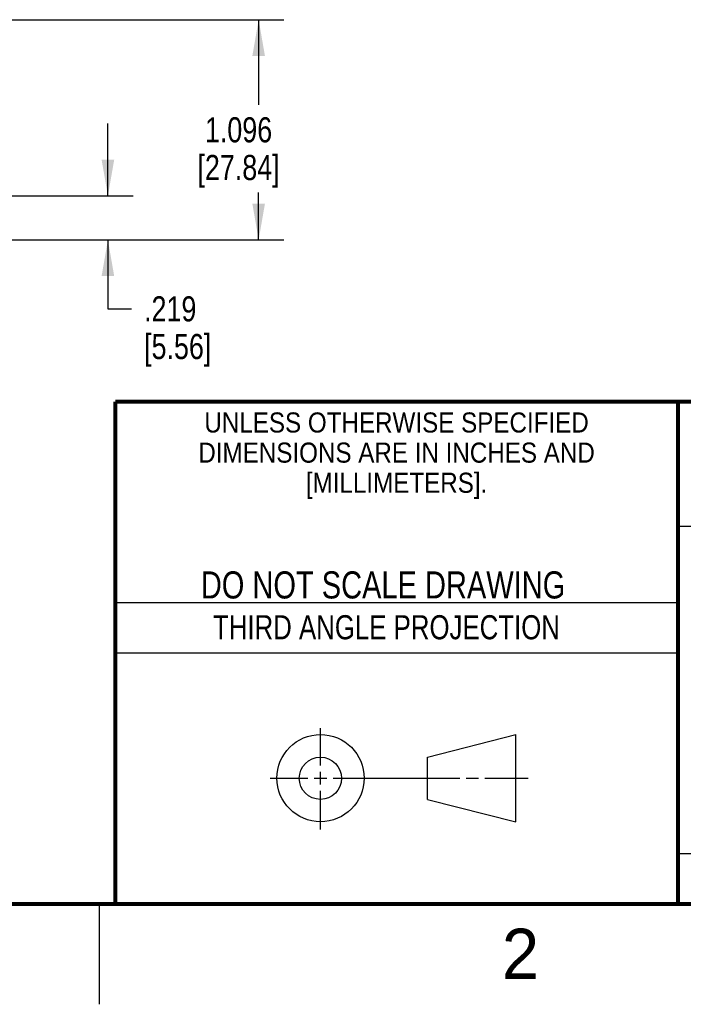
# Model space of a CAD drawing. Header units: inches. Extents: x 0 to 34, y 0 to 22.
# Tile 27 of 35: x 25.1 to 28.4, y 0 to 4.9. Entities that reach past the tile are written whole.
import ezdxf

# ---------------------------------------------------------------- set-up
doc = ezdxf.new("R2010")
doc.units = ezdxf.units.IN
doc.header["$LTSCALE"] = 1.87
doc.header["$MEASUREMENT"] = 0
doc.layers.get('0').update_dxf_attribs({"linetype": 'CONTINUOUS'})
doc.layers.add('DIMENSIONS', color=7, linetype='CONTINUOUS')
doc.styles.get("Standard").update_dxf_attribs({"font": 'txt', "width": 0.8})
doc.styles.add('TEXTSTYLE_2', font='txt')
doc.styles.add('TEXTSTYLE_3', font='txt', dxfattribs={"width": 0.9})
doc.dimstyles.new('DIMSTYLE_2', dxfattribs={"dimtxt": 0.125, "dimasz": 0.18, "dimexe": 0.125, "dimexo": 0.0625, "dimgap": 0.0625, "dimtad": 0, "dimtih": 1, "dimtoh": 1, "dimdec": 3, "dimzin": 4, "dimdsep": 46, "dimtxsty": 'STANDARD', "dimblk": '_FILLED', "dimblk1": '_FILLED', "dimblk2": '_FILLED', "dimcen": 0.09, "dimadec": 0, "dimazin": 0, "dimtp": 0.005, "dimtm": 0.005, "dimtfac": 1, "dimtdec": 3, "dimtofl": 0, "dimtmove": 0, "dimatfit": 3, "dimldrblk": '_FILLED', "dimfxl": 1, "dimtolj": 1, "dimtzin": 4, "dimarcsym": 0})

# ---------------------------------------------------------------- blocks, each defined once
blk = doc.blocks.new('_FILLED')
at = {"color": 0, "linetype": 'BYBLOCK'}
blk.add_solid([(0, 0), (-1, 0.174), (-1, -0.174)], dxfattribs=at)
blk = doc.blocks.new('*D32')
at = {"layer": 'DIMENSIONS', "color": 2, "linetype": 'CONTINUOUS'}
for p, q in [((25.5437, 4.0237), (25.5437, 4.3837)), ((23.7676, 4.0237), (25.6687, 4.0237)), ((23.7416, 3.8047), (25.6687, 3.8047)), ((25.5437, 3.8047), (25.5437, 3.4615)), ((25.5437, 3.4615), (25.6612, 3.4615))]:
    blk.add_line(p, q, dxfattribs=at)
at = {"layer": 'DIMENSIONS', "color": 2, "linetype": 'CONTINUOUS', "xscale": 0.18, "yscale": 0.18, "zscale": 0.18}
for p, rotation in [((25.5437, 4.0237), 270), ((25.5437, 3.8047), 90)]:
    blk.add_blockref('_FILLED', p, dxfattribs=dict(at, rotation=rotation))
at = {"layer": 'DIMENSIONS', "color": 2, "linetype": 'CONTINUOUS', "insert": (25.7237, 3.524), "char_height": 0.125, "width": 0.6, "attachment_point": 1, "line_spacing_factor": 0.9}
blk.add_mtext('.219\\P[5.56]', dxfattribs=at)
blk = doc.blocks.new('*D33')
at = {"layer": 'DIMENSIONS', "color": 2, "linetype": 'CONTINUOUS'}
for p, q in [((23.7416, 4.9007), (26.4187, 4.9007)), ((26.2937, 4.9007), (26.2937, 4.4777)), ((26.2937, 3.8047), (26.2937, 4.0402)), ((23.7416, 3.8047), (26.4187, 3.8047))]:
    blk.add_line(p, q, dxfattribs=at)
at = {"layer": 'DIMENSIONS', "color": 2, "linetype": 'CONTINUOUS', "xscale": 0.18, "yscale": 0.18, "zscale": 0.18}
for p, rotation in [((26.2937, 4.9007), 90), ((26.2937, 3.8047), 270)]:
    blk.add_blockref('_FILLED', p, dxfattribs=dict(at, rotation=rotation))
at = {"layer": 'DIMENSIONS', "color": 2, "linetype": 'CONTINUOUS', "insert": (26.1937, 4.4152), "char_height": 0.125, "width": 0.7, "attachment_point": 2, "line_spacing_factor": 0.9}
blk.add_mtext('1.096\\P[27.84]', dxfattribs=at)

msp = doc.modelspace()

# ---------------------------------------------------------------- linework, layer by layer
at = {"color": 2, "linetype": 'CONTINUOUS'}
for p, q in [((28.38, 2.38), (28.61, 2.38)), ((25.58, 2), (28.38, 2)), ((25.58, 1.75), (28.38, 1.75)), ((26.6016, 1.1882), (26.6016, 1.375)), ((26.6016, 1.0944), (26.6016, 1.1569)), ((26.3514, 1.1257), (26.5391, 1.1257)), ((26.5703, 1.1257), (26.6328, 1.1257)), ((26.6641, 1.1257), (27.2943, 1.1257)), ((27.3256, 1.1257), (27.3881, 1.1257)), ((27.4193, 1.1257), (27.6351, 1.1257)), ((26.6016, 0.8704), (26.6016, 1.0632)), ((28.38, 0.75), (33.5, 0.75)), ((25.5, 0.5), (25.5, 0))]:
    msp.add_line(p, q, dxfattribs=at)
at = {"color": 7, "linetype": 'CONTINUOUS'}
for p, q in [((27.1331, 1.23), (27.5726, 1.3428)), ((27.5726, 0.9086), (27.5726, 1.3428)), ((27.1331, 1.02), (27.1331, 1.23)), ((27.1331, 1.02), (27.5726, 0.9086))]:
    msp.add_line(p, q, dxfattribs=at)
at = {"color": 7, "linetype": 'CONTINUOUS', "const_width": 0.02}
for points in [[(25.58, 3), (33.5, 3)], [(25.58, 3), (25.58, 0.5)], [(28.38, 3), (28.38, 0.5)], [(0.5, 0.5), (33.5, 0.5)]]:
    msp.add_lwpolyline(points, dxfattribs=at)
at = {"color": 7, "linetype": 'CONTINUOUS'}
for centre, radius in [((26.6016, 1.1257), 0.2171), ((26.601, 1.125), 0.105)]:
    msp.add_circle(centre, radius, dxfattribs=at)

# ---------------------------------------------------------------- texts
at = {"color": 2, "linetype": 'CONTINUOUS', "line_spacing_factor": 0.9}
for s, insert, char_height, width, attachment_point, style in [('UNLESS OTHERWISE SPECIFIED', (26.9799, 2.9459), 0.1, 2.34, 2, 'TEXTSTYLE_3'), ('DIMENSIONS ARE IN INCHES AND', (26.9799, 2.7959), 0.1, 2.52, 2, 'TEXTSTYLE_3'), ('[MILLIMETERS].', (26.9799, 2.6459), 0.1, 1.26, 2, 'TEXTSTYLE_3'), ('2', (27.5035, 0.3763), 0.25, 0.25, 1, 'TEXTSTYLE_2')]:
    msp.add_mtext(s, dxfattribs=dict(at, insert=insert, char_height=char_height, width=width, attachment_point=attachment_point, style=style))
at = {"color": 7, "linetype": 'CONTINUOUS', "insert": (26.9127, 2.1549), "char_height": 0.135, "width": 2.16, "attachment_point": 2, "line_spacing_factor": 0.9}
msp.add_mtext('DO NOT SCALE DRAWING', dxfattribs=at)
at = {"color": 2, "linetype": 'CONTINUOUS', "insert": (26.9296, 1.9368), "char_height": 0.12, "width": 2.112, "attachment_point": 2, "line_spacing_factor": 0.9}
msp.add_mtext('THIRD ANGLE PROJECTION', dxfattribs=at)

# ---------------------------------------------------------------- dimensions: what is measured, and where the dimension line sits
at = {"layer": 'DIMENSIONS', "color": 2, "linetype": 'CONTINUOUS'}
for base, p1, p2, angle, picture, middle in [((26.2937, 4.9007), (23.6791, 3.8047), (23.6791, 4.9007), 90, '*D33', (26.2937, 4.259)), ((25.5437, 3.8047), (23.7051, 4.0237), (23.6791, 3.8047), 270, '*D32', (26.0237, 3.3678))]:
    dim = msp.add_linear_dim(base=base, p1=p1, p2=p2, angle=angle, dimstyle='DIMSTYLE_2', dxfattribs=at)
    dim.commit()
    dim.dimension.update_dxf_attribs({"geometry": picture, "text_midpoint": middle, "dimtype": 160})

doc.saveas('drawing.dxf')
